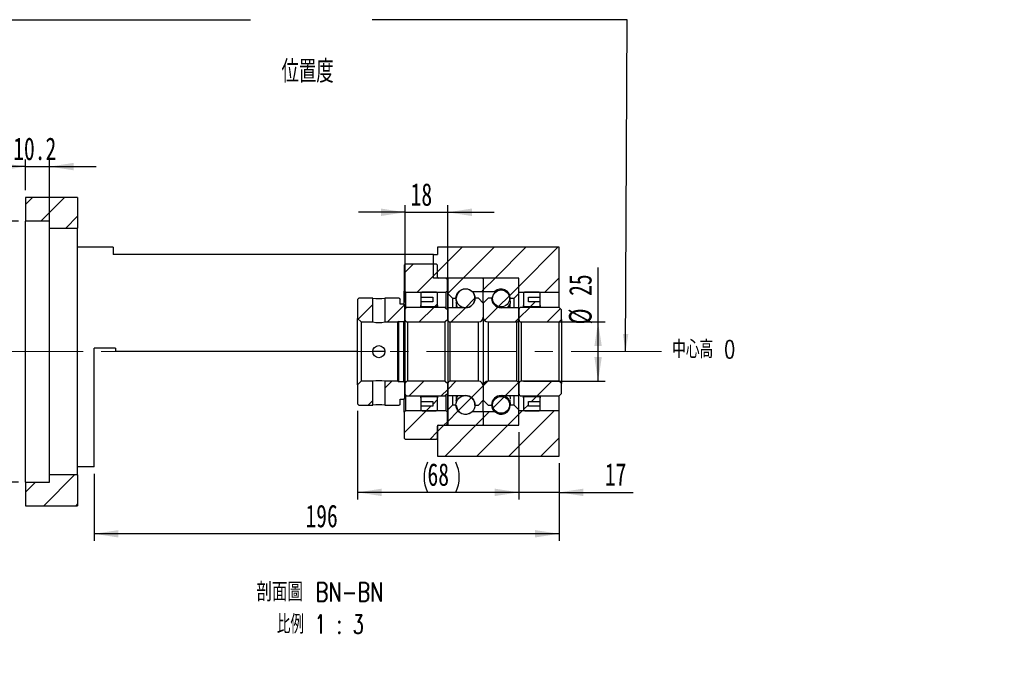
# Model space of a CAD drawing. Header units: millimetres. Extents: x 9 to 329, y 1 to 198.
# Tile 3 of 4: x 191 to 329, y 1 to 92. Entities that reach past the tile are written whole.
import ezdxf

# ---------------------------------------------------------------- set-up
doc = ezdxf.new("R2010")
doc.units = ezdxf.units.MM
doc.linetypes.add('CENTERX2', pattern=[20.32, 12.7, -2.54, 2.54, -2.54])
doc.layers.add('圖層0', color=7, linetype='Continuous')
doc.styles.add('SLDTEXTSTYLE0', font='TXT', dxfattribs={"width": 0.7})
doc.styles.add('SLDTEXTSTYLE1', font='TXT', dxfattribs={"width": 0.7, "bigfont": 'bigfont'})
doc.styles.add('SLDTEXTSTYLE4', font='TXT', dxfattribs={"width": 0.75, "bigfont": 'bigfont'})
doc.styles.add('SLDTEXTSTYLE5', font='TXT', dxfattribs={"width": 0.65625, "bigfont": 'bigfont'})
doc.dimstyles.new('SLDDIMSTYLE2', dxfattribs={"dimtxt": 3.389974, "dimasz": 2.5, "dimexe": 0, "dimexo": 0.0625, "dimgap": 0.847493, "dimtad": 1, "dimlfac": 3, "dimrnd": 1e-09, "dimzin": 12, "dimdsep": 46, "dimtxsty": 'SLDTEXTSTYLE0', "dimsah": 1, "dimcen": 0.09, "dimadec": 0, "dimazin": 3, "dimtfac": 1, "dimtofl": 0, "dimtmove": 0, "dimatfit": 3, "dimfxl": 0, "dimfrac": 2, "dimtolj": 1, "dimtzin": 12, "dimarcsym": 0})
doc.dimstyles.new('SLDDIMSTYLE4', dxfattribs={"dimtxt": 3.389974, "dimasz": 2.5, "dimexe": 0, "dimexo": 0.0625, "dimgap": 0.847493, "dimtad": 1, "dimdec": 1, "dimlfac": 3, "dimrnd": 1e-09, "dimzin": 12, "dimdsep": 46, "dimtxsty": 'SLDTEXTSTYLE0', "dimsah": 1, "dimcen": 0.09, "dimadec": 0, "dimazin": 3, "dimtfac": 1, "dimtdec": 1, "dimtofl": 0, "dimtmove": 0, "dimatfit": 3, "dimfxl": 0, "dimfrac": 2, "dimtolj": 1, "dimtzin": 12, "dimarcsym": 0})
doc.dimstyles.new('SLDDIMSTYLE5', dxfattribs={"dimtxt": 3.389974, "dimasz": 2.5, "dimexe": 0, "dimexo": 0.0625, "dimgap": 0.847493, "dimtad": 1, "dimdec": 1, "dimlfac": 3, "dimrnd": 1e-09, "dimzin": 12, "dimdsep": 46, "dimtxsty": 'SLDTEXTSTYLE0', "dimsah": 1, "dimcen": 0.09, "dimadec": 0, "dimazin": 3, "dimtfac": 1, "dimtdec": 1, "dimtmove": 0, "dimatfit": 0, "dimfxl": 0, "dimfrac": 2, "dimtolj": 1, "dimtzin": 12, "dimarcsym": 0})
doc.dimstyles.new('SLDDIMSTYLE6', dxfattribs={"dimtxt": 3.389974, "dimasz": 2.5, "dimexe": 0, "dimexo": 0.0625, "dimgap": 0.847493, "dimtad": 1, "dimlfac": 3, "dimrnd": 1e-09, "dimzin": 12, "dimdsep": 46, "dimtxsty": 'SLDTEXTSTYLE0', "dimsah": 1, "dimcen": 0.09, "dimadec": 0, "dimazin": 3, "dimtfac": 1, "dimtmove": 0, "dimatfit": 0, "dimfxl": 0, "dimfrac": 2, "dimtolj": 1, "dimtzin": 12, "dimarcsym": 0})

# ---------------------------------------------------------------- blocks, each defined once
blk = doc.blocks.new('_D_11')
at = {"layer": '圖層0', "color": 7}
for p, q in [((190.9, 63.85), (183, 63.85)), ((184, 63.85), (184, 27.18)), ((190.9, 27.18), (183, 27.18))]:
    blk.add_line(p, q, dxfattribs=at)
for points in [[(184, 63.85), (183.48, 60.46), (184.52, 60.46)], [(184, 27.18), (184.52, 30.57), (183.48, 30.57)]]:
    blk.add_solid(points, dxfattribs=at)
at = {"layer": '圖層0', "color": 7, "char_height": 3.175, "attachment_point": 1, "rotation": 90, "style": 'SLDTEXTSTYLE0'}
for s, insert in [('H7', (179.91, 48.43)), ('110', (179.91, 40.48)), ('%%c', (179.91, 36.46))]:
    blk.add_mtext(s, dxfattribs=dict(at, insert=insert))
blk = doc.blocks.new('_D_12')
at = {"layer": '圖層0', "color": 7}
for p, q in [((191.9, 68.18), (191.9, 72.51)), ((195.3, 63.85), (195.3, 72.51)), ((191.9, 71.51), (185.38, 71.51)), ((191.9, 71.51), (195.3, 71.51)), ((195.3, 71.51), (201.82, 71.51))]:
    blk.add_line(p, q, dxfattribs=at)
for points in [[(191.9, 71.51), (188.51, 72.04), (188.51, 70.99)], [(195.3, 71.51), (198.69, 70.99), (198.69, 72.04)]]:
    blk.add_solid(points, dxfattribs=at)
at = {"layer": '圖層0', "color": 7, "insert": (190.18, 75.61), "char_height": 3.175, "attachment_point": 1, "style": 'SLDTEXTSTYLE0'}
blk.add_mtext('10.2', dxfattribs=at)
blk = doc.blocks.new('_D_13')
at = {"layer": '圖層0', "color": 7}
for p, q in [((245.24, 65.09), (238.72, 65.09)), ((245.24, 52.4), (245.24, 66.09)), ((245.24, 65.09), (251.24, 65.09)), ((251.24, 52.4), (251.24, 66.09)), ((251.24, 65.09), (257.75, 65.09))]:
    blk.add_line(p, q, dxfattribs=at)
for points in [[(245.24, 65.09), (241.85, 65.62), (241.85, 64.57)], [(251.24, 65.09), (254.63, 64.57), (254.63, 65.62)]]:
    blk.add_solid(points, dxfattribs=at)
at = {"layer": '圖層0', "color": 7, "insert": (246.03, 69.19), "char_height": 3.175, "attachment_point": 1, "style": 'SLDTEXTSTYLE0'}
blk.add_mtext('18', dxfattribs=at)
blk = doc.blocks.new('_D_14')
at = {"layer": '圖層0', "color": 7}
for p, q in [((272.37, 49.68), (272.37, 57.33)), ((261.9, 49.68), (273.37, 49.68)), ((272.37, 41.35), (272.37, 49.68)), ((261.9, 41.35), (273.37, 41.35))]:
    blk.add_line(p, q, dxfattribs=at)
for points in [[(272.37, 49.68), (271.85, 46.29), (272.89, 46.29)], [(272.37, 41.35), (272.89, 44.74), (271.85, 44.74)]]:
    blk.add_solid(points, dxfattribs=at)
at = {"layer": '圖層0', "color": 7, "char_height": 3.175, "attachment_point": 1, "rotation": 90, "style": 'SLDTEXTSTYLE0'}
for s, insert in [('25', (268.28, 53.35)), ('%%c', (268.28, 49.33))]:
    blk.add_mtext(s, dxfattribs=dict(at, insert=insert))
blk = doc.blocks.new('_D_15')
at = {"layer": '圖層0', "color": 7}
for p, q in [((261.24, 34.18), (261.24, 24.74)), ((266.9, 29.85), (266.9, 24.74)), ((261.24, 25.74), (254.72, 25.74)), ((266.9, 25.74), (261.24, 25.74)), ((266.9, 25.74), (277.29, 25.74))]:
    blk.add_line(p, q, dxfattribs=at)
for points in [[(261.24, 25.74), (257.85, 26.26), (257.85, 25.22)], [(266.9, 25.74), (270.29, 25.22), (270.29, 26.26)]]:
    blk.add_solid(points, dxfattribs=at)
at = {"layer": '圖層0', "color": 7, "insert": (273.31, 29.84), "char_height": 3.175, "attachment_point": 1, "style": 'SLDTEXTSTYLE0'}
blk.add_mtext('17', dxfattribs=at)
blk = doc.blocks.new('_D_16')
at = {"layer": '圖層0', "color": 7}
for p, q in [((238.57, 37.18), (238.57, 24.74)), ((261.24, 34.18), (261.24, 24.74)), ((261.24, 25.74), (238.57, 25.74))]:
    blk.add_line(p, q, dxfattribs=at)
for centre, start, end in [((252.64, 27.86), 153.4349, 206.5651), ((248.14, 27.86), 333.4349, 26.5651)]:
    blk.add_arc(centre, 4.73, start, end, dxfattribs=at)
for points in [[(238.57, 25.74), (241.96, 25.22), (241.96, 26.26)], [(261.24, 25.74), (257.85, 26.26), (257.85, 25.22)]]:
    blk.add_solid(points, dxfattribs=at)
at = {"layer": '圖層0', "color": 7, "insert": (248.4, 29.84), "char_height": 3.175, "attachment_point": 1, "style": 'SLDTEXTSTYLE0'}
blk.add_mtext('68', dxfattribs=at)
blk = doc.blocks.new('_D_17')
at = {"layer": '圖層0', "color": 7}
for p, q in [((266.9, 29.85), (266.9, 18.92)), ((201.57, 28.35), (201.57, 18.92)), ((266.9, 19.92), (201.57, 19.92))]:
    blk.add_line(p, q, dxfattribs=at)
for points in [[(201.57, 19.92), (204.96, 19.4), (204.96, 20.44)], [(266.9, 19.92), (263.51, 20.44), (263.51, 19.4)]]:
    blk.add_solid(points, dxfattribs=at)
at = {"layer": '圖層0', "color": 7, "insert": (231.25, 24.01), "char_height": 3.175, "attachment_point": 1, "style": 'SLDTEXTSTYLE0'}
blk.add_mtext('196', dxfattribs=at)
blk = doc.blocks.new('SW_NOTE_4')
at = {"layer": '圖層0', "color": 0, "char_height": 2.6458, "attachment_point": 2}
for s, insert, style in [('\\M+19655\\M+196CA\\M+19AA4 BN-BN', (10.83, 3.41), 'SLDTEXTSTYLE4'), ('\\M+194E4\\M+197E1 1 : 3', (10.88, -1.12), 'SLDTEXTSTYLE5')]:
    blk.add_mtext(s, dxfattribs=dict(at, insert=insert, style=style))

msp = doc.modelspace()

# ---------------------------------------------------------------- hatches: boundary and pattern name
at = {"linetype": 'Continuous', "lineweight": 18}
h = msp.add_hatch(dxfattribs=at)
h.set_pattern_fill('ANSI31', style=0)
edge = h.paths.add_edge_path(flags=0)
edge.add_line((256.1355, 55.8476), (251.3355, 55.8476))
edge.add_arc((251.3355, 55.7476), 0.1, 90, 180)
edge.add_line((251.2355, 55.7476), (251.2355, 53.6809))
edge.add_line((251.2355, 53.6809), (251.9021, 53.0142))
edge.add_line((251.9021, 53.0142), (252.4438, 53.0142))
edge.add_arc((253.7355, 53.0142), 1.2917, 47.348118, 180, ccw=False)
edge.add_line((254.6106, 53.9642), (256.2355, 53.9642))
edge.add_line((256.2355, 53.9642), (256.2355, 55.7476))
edge.add_arc((256.1355, 55.7476), 0.1, 0, 90)
h = msp.add_hatch(dxfattribs=at)
h.set_pattern_fill('ANSI31', style=0)
edge = h.paths.add_edge_path(flags=0)
edge.add_line((261.2355, 53.6809), (261.2355, 55.7476))
edge.add_arc((261.1355, 55.7476), 0.1, 0, 90)
edge.add_line((261.1355, 55.8476), (256.3355, 55.8476))
edge.add_arc((256.3355, 55.7476), 0.1, 90, 180)
edge.add_line((256.2355, 55.7476), (256.2355, 53.9642))
edge.add_line((256.2355, 53.9642), (257.8603, 53.9642))
edge.add_arc((258.7355, 53.0142), 1.2917, 0, 132.651882, ccw=False)
edge.add_line((260.0271, 53.0142), (260.5688, 53.0142))
edge.add_line((260.5688, 53.0142), (261.2355, 53.6809))
h = msp.add_hatch(dxfattribs=at)
h.set_pattern_fill('ANSI31', style=0)
edge = h.paths.add_edge_path(flags=0)
edge.add_arc((253.7355, 53.0141), 1.3325, 0, 360)
h = msp.add_hatch(dxfattribs=at)
h.set_pattern_fill('ANSI31', style=0)
edge = h.paths.add_edge_path(flags=0)
edge.add_arc((258.7355, 52.9897), 1.1875, 0, 360)
h = msp.add_hatch(dxfattribs=at)
h.set_pattern_fill('ANSI31', style=0)
h.paths.add_polyline_path([(238.7355, 53.0142), (238.5688, 52.8476), (238.5688, 50.1809), (239.0688, 49.6809), (240.7188, 49.6809), (240.7188, 53.0142)], flags=0)
h = msp.add_hatch(dxfattribs=at)
h.set_pattern_fill('ANSI31', style=0)
h.paths.add_polyline_path([(245.2355, 52.0142), (245.0688, 52.1809), (244.5688, 52.1809), (244.5688, 52.8476), (244.4021, 53.0142), (242.4188, 53.0142), (242.4188, 49.6809), (244.2355, 49.6809), (244.3188, 49.7642), (245.0688, 49.7642), (245.2355, 49.9309)], flags=0)
h = msp.add_hatch(dxfattribs=at)
h.set_pattern_fill('ANSI31', style=0)
edge = h.paths.add_edge_path(flags=0)
edge.add_line((256.2355, 50.3476), (256.2355, 52.3476))
edge.add_line((256.2355, 52.3476), (255.5688, 53.0142))
edge.add_line((255.5688, 53.0142), (255.0688, 53.0142))
edge.add_arc((253.7355, 53.0142), 1.3333, 270, 360, ccw=False)
edge.add_line((253.7355, 51.6809), (251.2355, 51.6809))
edge.add_line((251.2355, 51.6809), (251.2355, 50.0142))
edge.add_arc((251.5688, 50.0142), 0.3333, 180, 270)
edge.add_line((251.5688, 49.6809), (255.5688, 49.6809))
edge.add_arc((255.5688, 50.3476), 0.6667, 270, 360)
h = msp.add_hatch(dxfattribs=at)
h.set_pattern_fill('ANSI31', style=0)
edge = h.paths.add_edge_path(flags=0)
edge.add_line((257.4021, 53.0142), (256.9021, 53.0142))
edge.add_line((256.9021, 53.0142), (256.2355, 52.3476))
edge.add_line((256.2355, 52.3476), (256.2355, 50.3476))
edge.add_arc((256.9021, 50.3476), 0.6667, 180, 270)
edge.add_line((256.9021, 49.6809), (260.9021, 49.6809))
edge.add_arc((260.9021, 50.0142), 0.3333, 270, 360)
edge.add_line((261.2355, 50.0142), (261.2355, 51.6809))
edge.add_line((261.2355, 51.6809), (258.7355, 51.6809))
edge.add_arc((258.7355, 53.0142), 1.3333, 180, 270, ccw=False)
h = msp.add_hatch(dxfattribs=at)
h.set_pattern_fill('ANSI31', style=0)
edge = h.paths.add_edge_path(flags=0)
edge.add_line((266.9021, 49.6809), (267.2355, 50.0142))
edge.add_line((267.2355, 50.0142), (267.2355, 51.3976))
edge.add_line((267.2355, 51.3976), (266.9021, 51.7309))
edge.add_line((266.9021, 51.7309), (261.5688, 51.7309))
edge.add_arc((261.5688, 51.3976), 0.3333, 90, 180)
edge.add_line((261.2355, 51.3976), (261.2355, 50.0142))
edge.add_arc((261.5688, 50.0142), 0.3333, 180, 270)
edge.add_line((261.5688, 49.6809), (266.9021, 49.6809))
h = msp.add_hatch(dxfattribs=at)
h.set_pattern_fill('ANSI31', style=0)
h.paths.add_polyline_path([(238.5688, 38.1809), (238.7355, 38.0142), (240.7188, 38.0142), (240.7188, 41.3476), (239.0688, 41.3476), (238.5688, 40.8476)], flags=0)
h = msp.add_hatch(dxfattribs=at)
h.set_pattern_fill('ANSI31', style=0)
h.paths.add_polyline_path([(244.5688, 38.1809), (244.5688, 38.8476), (245.0688, 38.8476), (245.2355, 39.0142), (245.2355, 41.0976), (245.0688, 41.2642), (244.3188, 41.2642), (244.2355, 41.3476), (242.4188, 41.3476), (242.4188, 38.0142), (244.4021, 38.0142)], flags=0)
h = msp.add_hatch(dxfattribs=at)
h.set_pattern_fill('ANSI31', style=0)
edge = h.paths.add_edge_path(flags=0)
edge.add_line((255.0688, 38.0142), (255.5688, 38.0142))
edge.add_line((255.5688, 38.0142), (256.2355, 38.6809))
edge.add_line((256.2355, 38.6809), (256.2355, 40.6809))
edge.add_arc((255.5688, 40.6809), 0.6667, 360, 450)
edge.add_line((255.5688, 41.3476), (251.5688, 41.3476))
edge.add_arc((251.5688, 41.0142), 0.3333, 90, 180)
edge.add_line((251.2355, 41.0142), (251.2355, 39.3476))
edge.add_line((251.2355, 39.3476), (253.7355, 39.3476))
edge.add_arc((253.7355, 38.0142), 1.3333, 0, 90, ccw=False)
h = msp.add_hatch(dxfattribs=at)
h.set_pattern_fill('ANSI31', style=0)
edge = h.paths.add_edge_path(flags=0)
edge.add_line((256.2355, 40.6809), (256.2355, 38.6809))
edge.add_line((256.2355, 38.6809), (256.9021, 38.0142))
edge.add_line((256.9021, 38.0142), (257.4021, 38.0142))
edge.add_arc((258.7355, 38.0142), 1.3333, 90, 180, ccw=False)
edge.add_line((258.7355, 39.3476), (261.2355, 39.3476))
edge.add_line((261.2355, 39.3476), (261.2355, 41.0142))
edge.add_arc((260.9021, 41.0142), 0.3333, 0, 90)
edge.add_line((260.9021, 41.3476), (256.9021, 41.3476))
edge.add_arc((256.9021, 40.6809), 0.6667, 90, 180)
h = msp.add_hatch(dxfattribs=at)
h.set_pattern_fill('ANSI31', style=0)
edge = h.paths.add_edge_path(flags=0)
edge.add_line((267.2355, 41.0142), (266.9021, 41.3476))
edge.add_line((266.9021, 41.3476), (261.5688, 41.3476))
edge.add_arc((261.5688, 41.0142), 0.3333, 90, 180)
edge.add_line((261.2355, 41.0142), (261.2355, 39.6309))
edge.add_arc((261.5688, 39.6309), 0.3333, 180, 270)
edge.add_line((261.5688, 39.2976), (266.9021, 39.2976))
edge.add_line((266.9021, 39.2976), (267.2355, 39.6309))
edge.add_line((267.2355, 39.6309), (267.2355, 41.0142))
h = msp.add_hatch(dxfattribs=at)
h.set_pattern_fill('ANSI31', style=0)
edge = h.paths.add_edge_path(flags=0)
edge.add_arc((253.7355, 38.0144), 1.3325, 0, 360)
h = msp.add_hatch(dxfattribs=at)
h.set_pattern_fill('ANSI31', style=0)
edge = h.paths.add_edge_path(flags=0)
edge.add_arc((258.7355, 38.0388), 1.1875, 0, 360)
h = msp.add_hatch(dxfattribs=at)
h.set_pattern_fill('ANSI31', style=0)
edge = h.paths.add_edge_path(flags=0)
edge.add_line((251.2355, 37.3476), (251.2355, 35.2809))
edge.add_arc((251.3355, 35.2809), 0.1, 180, 270)
edge.add_line((251.3355, 35.1809), (256.1355, 35.1809))
edge.add_arc((256.1355, 35.2809), 0.1, 270, 360)
edge.add_line((256.2355, 35.2809), (256.2355, 37.0642))
edge.add_line((256.2355, 37.0642), (254.6106, 37.0642))
edge.add_arc((253.7355, 38.0142), 1.2917, 180, 312.651882, ccw=False)
edge.add_line((252.4438, 38.0142), (251.9021, 38.0142))
edge.add_line((251.9021, 38.0142), (251.2355, 37.3476))
h = msp.add_hatch(dxfattribs=at)
h.set_pattern_fill('ANSI31', style=0)
edge = h.paths.add_edge_path(flags=0)
edge.add_line((256.3355, 35.1809), (261.1355, 35.1809))
edge.add_arc((261.1355, 35.2809), 0.1, 270, 360)
edge.add_line((261.2355, 35.2809), (261.2355, 37.3476))
edge.add_line((261.2355, 37.3476), (260.5688, 38.0142))
edge.add_line((260.5688, 38.0142), (260.0271, 38.0142))
edge.add_arc((258.7355, 38.0142), 1.2917, 227.348118, 360, ccw=False)
edge.add_line((257.8603, 37.0642), (256.2355, 37.0642))
edge.add_line((256.2355, 37.0642), (256.2355, 35.2809))
edge.add_arc((256.3355, 35.2809), 0.1, 180, 270)
at = {"layer": '圖層0', "linetype": 'Continuous', "lineweight": 18}
h = msp.add_hatch(dxfattribs=at)
h.set_pattern_fill('ANSI31', color=256, style=0)
h.paths.add_polyline_path([(199.2355, 62.8476), (199.2355, 67.1809), (191.9021, 67.1809), (191.9021, 63.8476), (195.3021, 63.8476), (195.3021, 62.8476)], flags=0)
h = msp.add_hatch(dxfattribs=at)
h.set_pattern_fill('ANSI31', color=256, style=0)
h.paths.add_polyline_path([(249.2355, 55.8476), (261.2355, 55.8476), (261.2355, 53.8476), (266.9021, 53.8476), (266.9021, 60.1809), (249.8021, 60.1809), (249.8021, 59.1809), (249.2355, 59.1809)], flags=0)
h = msp.add_hatch(dxfattribs=at)
h.set_pattern_fill('ANSI31', color=256, style=0)
edge = h.paths.add_edge_path(flags=0)
edge.add_line((245.1355, 54.0142), (245.3021, 53.8476))
edge.add_line((245.3021, 53.8476), (251.0188, 53.8476))
edge.add_line((251.0188, 53.8476), (251.1855, 54.0142))
edge.add_line((251.1855, 54.0142), (251.1855, 55.6809))
edge.add_line((251.1855, 55.6809), (251.0188, 55.8476))
edge.add_line((251.0188, 55.8476), (249.9355, 55.8476))
edge.add_arc((249.9355, 55.9809), 0.1333, 180, 270, ccw=False)
edge.add_line((249.8021, 55.9809), (249.8021, 57.6809))
edge.add_line((249.8021, 57.6809), (249.6355, 57.8476))
edge.add_line((249.6355, 57.8476), (245.3021, 57.8476))
edge.add_line((245.3021, 57.8476), (245.1355, 57.6809))
edge.add_line((245.1355, 57.6809), (245.1355, 54.0142))
h = msp.add_hatch(dxfattribs=at)
h.set_pattern_fill('ANSI31', color=256, style=0)
edge = h.paths.add_edge_path(flags=0)
edge.add_line((249.1355, 53.1809), (249.1355, 52.5142))
edge.add_line((249.1355, 52.5142), (247.4688, 52.5142))
edge.add_line((247.4688, 52.5142), (247.4688, 52.0142))
edge.add_arc((247.6355, 52.0142), 0.1667, 180, 270)
edge.add_line((247.6355, 51.8476), (249.6355, 51.8476))
edge.add_arc((249.6355, 52.0142), 0.1667, 270, 360)
edge.add_line((249.8021, 52.0142), (249.8021, 53.6809))
edge.add_arc((249.6355, 53.6809), 0.1667, 0, 90)
edge.add_line((249.6355, 53.8476), (247.6355, 53.8476))
edge.add_arc((247.6355, 53.6809), 0.1667, 90, 180)
edge.add_line((247.4688, 53.6809), (247.4688, 53.1809))
edge.add_line((247.4688, 53.1809), (249.1355, 53.1809))
h = msp.add_hatch(dxfattribs=at)
h.set_pattern_fill('ANSI31', color=256, style=0)
edge = h.paths.add_edge_path(flags=0)
edge.add_line((264.2355, 52.0142), (264.2355, 52.5142))
edge.add_line((264.2355, 52.5142), (262.5688, 52.5142))
edge.add_line((262.5688, 52.5142), (262.5688, 53.1809))
edge.add_line((262.5688, 53.1809), (264.2355, 53.1809))
edge.add_line((264.2355, 53.1809), (264.2355, 53.6809))
edge.add_arc((264.0688, 53.6809), 0.1667, 0, 90)
edge.add_line((264.0688, 53.8476), (262.0688, 53.8476))
edge.add_arc((262.0688, 53.6809), 0.1667, 90, 180)
edge.add_line((261.9021, 53.6809), (261.9021, 52.0142))
edge.add_arc((262.0688, 52.0142), 0.1667, 180, 270)
edge.add_line((262.0688, 51.8476), (264.0688, 51.8476))
edge.add_arc((264.0688, 52.0142), 0.1667, 270, 360)
h = msp.add_hatch(dxfattribs=at)
h.set_pattern_fill('ANSI31', color=256, style=0)
edge = h.paths.add_edge_path(flags=0)
edge.add_line((250.9021, 49.6809), (251.2355, 50.0142))
edge.add_line((251.2355, 50.0142), (251.2355, 51.3976))
edge.add_line((251.2355, 51.3976), (250.9021, 51.7309))
edge.add_line((250.9021, 51.7309), (245.5688, 51.7309))
edge.add_arc((245.5688, 51.3976), 0.3333, 90, 180)
edge.add_line((245.2355, 51.3976), (245.2355, 50.0142))
edge.add_arc((245.5688, 50.0142), 0.3333, 180, 270)
edge.add_line((245.5688, 49.6809), (250.9021, 49.6809))
h = msp.add_hatch(dxfattribs=at)
h.set_pattern_fill('ANSI31', color=256, style=0)
edge = h.paths.add_edge_path(flags=0)
edge.add_line((251.2355, 41.0142), (250.9021, 41.3476))
edge.add_line((250.9021, 41.3476), (245.5688, 41.3476))
edge.add_arc((245.5688, 41.0142), 0.3333, 90, 180)
edge.add_line((245.2355, 41.0142), (245.2355, 39.6309))
edge.add_arc((245.5688, 39.6309), 0.3333, 180, 270)
edge.add_line((245.5688, 39.2976), (250.9021, 39.2976))
edge.add_line((250.9021, 39.2976), (251.2355, 39.6309))
edge.add_line((251.2355, 39.6309), (251.2355, 41.0142))
h = msp.add_hatch(dxfattribs=at)
h.set_pattern_fill('ANSI31', color=256, style=0)
edge = h.paths.add_edge_path(flags=0)
edge.add_line((247.4688, 39.0142), (247.4688, 38.5142))
edge.add_line((247.4688, 38.5142), (249.1355, 38.5142))
edge.add_line((249.1355, 38.5142), (249.1355, 37.8476))
edge.add_line((249.1355, 37.8476), (247.4688, 37.8476))
edge.add_line((247.4688, 37.8476), (247.4688, 37.3476))
edge.add_arc((247.6355, 37.3476), 0.1667, 180, 270)
edge.add_line((247.6355, 37.1809), (249.6355, 37.1809))
edge.add_arc((249.6355, 37.3476), 0.1667, 270, 360)
edge.add_line((249.8021, 37.3476), (249.8021, 39.0142))
edge.add_arc((249.6355, 39.0142), 0.1667, 0, 90)
edge.add_line((249.6355, 39.1809), (247.6355, 39.1809))
edge.add_arc((247.6355, 39.0142), 0.1667, 90, 180)
h = msp.add_hatch(dxfattribs=at)
h.set_pattern_fill('ANSI31', color=256, style=0)
edge = h.paths.add_edge_path(flags=0)
edge.add_line((262.5688, 37.8476), (262.5688, 38.5142))
edge.add_line((262.5688, 38.5142), (264.2355, 38.5142))
edge.add_line((264.2355, 38.5142), (264.2355, 39.0142))
edge.add_arc((264.0688, 39.0142), 0.1667, 0, 90)
edge.add_line((264.0688, 39.1809), (262.0688, 39.1809))
edge.add_arc((262.0688, 39.0142), 0.1667, 90, 180)
edge.add_line((261.9021, 39.0142), (261.9021, 37.3476))
edge.add_arc((262.0688, 37.3476), 0.1667, 180, 270)
edge.add_line((262.0688, 37.1809), (264.0688, 37.1809))
edge.add_arc((264.0688, 37.3476), 0.1667, 270, 360)
edge.add_line((264.2355, 37.3476), (264.2355, 37.8476))
edge.add_line((264.2355, 37.8476), (262.5688, 37.8476))
h = msp.add_hatch(dxfattribs=at)
h.set_pattern_fill('ANSI31', color=256, style=0)
edge = h.paths.add_edge_path(flags=0)
edge.add_line((245.3021, 37.1809), (245.1355, 37.0142))
edge.add_line((245.1355, 37.0142), (245.1355, 33.3476))
edge.add_line((245.1355, 33.3476), (245.3021, 33.1809))
edge.add_line((245.3021, 33.1809), (249.6355, 33.1809))
edge.add_line((249.6355, 33.1809), (249.8021, 33.3476))
edge.add_line((249.8021, 33.3476), (249.8021, 35.0476))
edge.add_arc((249.9355, 35.0476), 0.1333, 90, 180, ccw=False)
edge.add_line((249.9355, 35.1809), (251.0188, 35.1809))
edge.add_line((251.0188, 35.1809), (251.1855, 35.3476))
edge.add_line((251.1855, 35.3476), (251.1855, 37.0142))
edge.add_line((251.1855, 37.0142), (251.0188, 37.1809))
edge.add_line((251.0188, 37.1809), (245.3021, 37.1809))
h = msp.add_hatch(dxfattribs=at)
h.set_pattern_fill('ANSI31', color=256, style=0)
h.paths.add_polyline_path([(261.2355, 37.1809), (261.2355, 35.1809), (249.8021, 35.1809), (249.8021, 30.8476), (266.9021, 30.8476), (266.9021, 37.1809)], flags=0)
h = msp.add_hatch(dxfattribs=at)
h.set_pattern_fill('ANSI31', color=256, style=0)
h.paths.add_polyline_path([(191.9021, 27.1809), (191.9021, 23.8476), (199.2355, 23.8476), (199.2355, 28.1809), (195.3021, 28.1809), (195.3021, 27.1809)], flags=0)

# ---------------------------------------------------------------- linework, layer by layer
at = {"color": 7, "linetype": 'Continuous', "lineweight": 25}
for p, q in [((191.9021, 67.1809), (191.9021, 63.8476)), ((199.2355, 67.1809), (191.9021, 67.1809)), ((199.2355, 67.1809), (199.2355, 62.8476)), ((195.3021, 63.8476), (191.9021, 63.8476)), ((191.9021, 27.1809), (191.9021, 63.8476)), ((195.3021, 62.8476), (195.3021, 63.8476)), ((195.3021, 62.8476), (199.2355, 62.8476)), ((195.3021, 28.1809), (195.3021, 62.8476)), ((199.2355, 28.1809), (199.2355, 62.8476)), ((204.2355, 60.1809), (199.2355, 60.1809)), ((204.2355, 60.1809), (204.2355, 59.1809)), ((249.8021, 60.1809), (249.8021, 59.1809)), ((266.9021, 60.1809), (249.8021, 60.1809)), ((266.9021, 53.8476), (266.9021, 60.1809)), ((249.2355, 59.1809), (204.2355, 59.1809)), ((249.2355, 55.8476), (249.2355, 59.1809)), ((249.2355, 59.1809), (249.8021, 59.1809)), ((245.1355, 57.6809), (245.3021, 57.8476)), ((245.1355, 57.6809), (245.1355, 54.0142)), ((245.3021, 57.8476), (249.6355, 57.8476)), ((249.6355, 57.8476), (249.8021, 57.6809)), ((249.8021, 55.9809), (249.8021, 57.6809)), ((261.2355, 55.8476), (249.2355, 55.8476)), ((251.0188, 55.8476), (249.9355, 55.8476)), ((251.0188, 55.8476), (251.1855, 55.6809)), ((251.1855, 54.0142), (251.1855, 55.6809)), ((251.2355, 55.7476), (251.2355, 53.6809)), ((256.1355, 55.8476), (251.3355, 55.8476)), ((256.2355, 55.7476), (256.2355, 53.9642)), ((261.1355, 55.8476), (256.3355, 55.8476)), ((261.2355, 53.8476), (261.2355, 55.8476)), ((261.2355, 53.6809), (261.2355, 55.7476)), ((245.3021, 53.8476), (245.1355, 54.0142)), ((245.1355, 52.1142), (245.1355, 54.0142)), ((251.1855, 54.0142), (251.0188, 53.8476)), ((251.1855, 54.0142), (251.1855, 51.4476)), ((254.6106, 53.9642), (256.2355, 53.9642)), ((256.2355, 53.9642), (257.8603, 53.9642)), ((256.2355, 52.3476), (256.2355, 53.9642)), ((257.8603, 53.7924), (257.8603, 53.9642)), ((238.5688, 52.8476), (238.7355, 53.0142)), ((238.5688, 52.8476), (238.5688, 50.1809)), ((240.7188, 53.0142), (238.7355, 53.0142)), ((240.7188, 49.6809), (240.7188, 53.0142)), ((242.4188, 53.0142), (242.4188, 49.6809)), ((244.4021, 53.0142), (242.4188, 53.0142)), ((244.4021, 53.0142), (244.5688, 52.8476)), ((244.5688, 52.1809), (244.5688, 52.8476)), ((245.3021, 53.8476), (251.0188, 53.8476)), ((245.3021, 53.8476), (245.3021, 51.5976)), ((247.4688, 53.6809), (247.4688, 53.1809)), ((247.4688, 53.1809), (249.1355, 53.1809)), ((247.4688, 53.1809), (247.4688, 52.5142)), ((249.6355, 53.8476), (247.6355, 53.8476)), ((249.1355, 53.1809), (249.1355, 52.5142)), ((249.8021, 52.0142), (249.8021, 53.6809)), ((251.0188, 51.6142), (251.0188, 53.8476)), ((251.2355, 53.6809), (251.9021, 53.0142)), ((251.2355, 53.6809), (251.2355, 51.6809)), ((251.9021, 53.0142), (251.9021, 51.6809)), ((251.9021, 53.0142), (252.4438, 53.0142)), ((252.4438, 52.6834), (252.4438, 52.5468)), ((255.5688, 53.0142), (255.0688, 53.0142)), ((256.2355, 52.3476), (255.5688, 53.0142)), ((256.9021, 53.0142), (256.2355, 52.3476)), ((257.4021, 53.0142), (256.9021, 53.0142)), ((260.0271, 52.7471), (260.0271, 53.0142)), ((260.0271, 53.0142), (260.5688, 53.0142)), ((260.5688, 53.0142), (261.2355, 53.6809)), ((260.5688, 51.6809), (260.5688, 53.0142)), ((261.2355, 53.8476), (266.9021, 53.8476)), ((261.2355, 51.6809), (261.2355, 53.6809)), ((261.9021, 53.6809), (261.9021, 52.0142)), ((264.0688, 53.8476), (262.0688, 53.8476)), ((262.5688, 53.1809), (264.2355, 53.1809)), ((262.5688, 52.5142), (262.5688, 53.1809)), ((264.2355, 53.1809), (264.2355, 53.6809)), ((264.2355, 52.5142), (264.2355, 53.1809)), ((266.9021, 51.7309), (266.9021, 53.8476)), ((245.0688, 52.1809), (244.5688, 52.1809)), ((245.0688, 52.1809), (245.2355, 52.0142)), ((245.2355, 49.9309), (245.2355, 52.0142)), ((245.2355, 51.3976), (245.2355, 50.0142)), ((250.9021, 51.7309), (245.5688, 51.7309)), ((249.1355, 52.5142), (247.4688, 52.5142)), ((247.4688, 52.5142), (247.4688, 52.0142)), ((247.4688, 51.7309), (247.4688, 52.0142)), ((247.6355, 51.8476), (249.6355, 51.8476)), ((249.8021, 52.0142), (249.8021, 51.7309)), ((250.9021, 51.7309), (251.2355, 51.3976)), ((253.7355, 51.6809), (251.2355, 51.6809)), ((251.2355, 51.6809), (251.2355, 50.0142)), ((251.2355, 50.0142), (251.2355, 51.3976)), ((252.4438, 52.0943), (252.4438, 51.6809)), ((256.2355, 52.3476), (256.2355, 50.3476)), ((261.2355, 51.6809), (258.7355, 51.6809)), ((260.0271, 51.6809), (260.0271, 52.3219)), ((261.2355, 50.0142), (261.2355, 51.6809)), ((261.2355, 51.3976), (261.2355, 50.0142)), ((266.9021, 51.7309), (261.5688, 51.7309)), ((261.9021, 51.7309), (261.9021, 52.0142)), ((262.0688, 51.8476), (264.0688, 51.8476)), ((264.2355, 52.5142), (262.5688, 52.5142)), ((264.2355, 52.0142), (264.2355, 52.5142)), ((264.2355, 52.0142), (264.2355, 51.7309)), ((266.9021, 51.7309), (267.2355, 51.3976)), ((267.2355, 50.0142), (267.2355, 51.3976)), ((238.5688, 40.8476), (238.5688, 50.1809)), ((239.0688, 49.6809), (238.5688, 50.1809)), ((245.2355, 49.9309), (245.0688, 49.7642)), ((245.2355, 49.9309), (245.2355, 41.0976)), ((251.2355, 50.0142), (250.9021, 49.6809)), ((251.2355, 50.0142), (251.2355, 41.0142)), ((256.2355, 50.3476), (256.2355, 40.6809)), ((261.2355, 41.0142), (261.2355, 50.0142)), ((267.2355, 50.0142), (266.9021, 49.6809)), ((267.2355, 50.0142), (267.2355, 41.0142)), ((239.0688, 49.6809), (239.0688, 41.3476)), ((239.0688, 49.6809), (240.7188, 49.6809)), ((242.4188, 49.6809), (244.2355, 49.6809)), ((244.3188, 49.7642), (244.2355, 49.6809)), ((244.2355, 41.3476), (244.2355, 49.6809)), ((244.3188, 49.7642), (245.0688, 49.7642)), ((244.3188, 49.7642), (244.3188, 41.2642)), ((245.0688, 41.2642), (245.0688, 49.7642)), ((245.5688, 49.6809), (245.5688, 41.3476)), ((245.5688, 49.6809), (250.9021, 49.6809)), ((250.9021, 41.3476), (250.9021, 49.6809)), ((251.5688, 41.3476), (251.5688, 49.6809)), ((251.5688, 49.6809), (255.5688, 49.6809)), ((255.5688, 41.3476), (255.5688, 49.6809)), ((256.9021, 49.6809), (256.9021, 41.3476)), ((256.9021, 49.6809), (260.9021, 49.6809)), ((260.9021, 49.6809), (260.9021, 41.3476)), ((261.5688, 49.6809), (261.5688, 41.3476)), ((261.5688, 49.6809), (266.9021, 49.6809)), ((266.9021, 41.3476), (266.9021, 49.6809)), ((204.5688, 46.0142), (201.5688, 46.0142)), ((201.5688, 29.3476), (201.5688, 46.0142)), ((204.5688, 46.0142), (204.5688, 45.5142)), ((238.5688, 45.5142), (204.5688, 45.5142)), ((242.4077, 45.5142), (240.7188, 45.5142)), ((238.5688, 40.8476), (239.0688, 41.3476)), ((238.5688, 40.8476), (238.5688, 38.1809)), ((240.7188, 41.3476), (239.0688, 41.3476)), ((240.7188, 38.0142), (240.7188, 41.3476)), ((244.2355, 41.3476), (242.4188, 41.3476)), ((242.4188, 41.3476), (242.4188, 38.0142)), ((244.2355, 41.3476), (244.3188, 41.2642)), ((245.0688, 41.2642), (244.3188, 41.2642)), ((245.0688, 41.2642), (245.2355, 41.0976)), ((245.2355, 39.0142), (245.2355, 41.0976)), ((245.2355, 41.0142), (245.2355, 39.6309)), ((250.9021, 41.3476), (245.5688, 41.3476)), ((250.9021, 41.3476), (251.2355, 41.0142)), ((251.2355, 39.6309), (251.2355, 41.0142)), ((251.2355, 41.0142), (251.2355, 39.3476)), ((255.5688, 41.3476), (251.5688, 41.3476)), ((256.2355, 40.6809), (256.2355, 38.6809)), ((260.9021, 41.3476), (256.9021, 41.3476)), ((261.2355, 41.0142), (261.2355, 39.6309)), ((261.2355, 39.3476), (261.2355, 41.0142)), ((266.9021, 41.3476), (261.5688, 41.3476)), ((266.9021, 41.3476), (267.2355, 41.0142)), ((267.2355, 39.6309), (267.2355, 41.0142)), ((244.5688, 38.8476), (245.0688, 38.8476)), ((244.5688, 38.1809), (244.5688, 38.8476)), ((245.2355, 39.0142), (245.0688, 38.8476)), ((245.1355, 37.0142), (245.1355, 38.9142)), ((245.3021, 39.4309), (245.3021, 37.1809)), ((245.5688, 39.2976), (250.9021, 39.2976)), ((247.4688, 39.0142), (247.4688, 39.2976)), ((247.4688, 39.0142), (247.4688, 38.5142)), ((249.6355, 39.1809), (247.6355, 39.1809)), ((249.8021, 39.2976), (249.8021, 39.0142)), ((249.8021, 37.3476), (249.8021, 39.0142)), ((251.2355, 39.6309), (250.9021, 39.2976)), ((251.0188, 37.1809), (251.0188, 39.4142)), ((251.1855, 39.5809), (251.1855, 37.0142)), ((251.2355, 39.3476), (253.7355, 39.3476)), ((251.2355, 39.3476), (251.2355, 37.3476)), ((251.9021, 39.3476), (251.9021, 38.0142)), ((252.4438, 39.3476), (252.4438, 38.8979)), ((258.7355, 39.3476), (261.2355, 39.3476)), ((260.0271, 39.1705), (260.0271, 39.3476)), ((260.5688, 38.0142), (260.5688, 39.3476)), ((261.2355, 37.3476), (261.2355, 39.3476)), ((261.5688, 39.2976), (266.9021, 39.2976)), ((261.9021, 39.0142), (261.9021, 39.2976)), ((261.9021, 39.0142), (261.9021, 37.3476)), ((264.0688, 39.1809), (262.0688, 39.1809)), ((264.2355, 39.2976), (264.2355, 39.0142)), ((264.2355, 38.5142), (264.2355, 39.0142)), ((267.2355, 39.6309), (266.9021, 39.2976)), ((266.9021, 37.1809), (266.9021, 39.2976)), ((238.7355, 38.0142), (238.5688, 38.1809)), ((238.7355, 38.0142), (240.7188, 38.0142)), ((242.4188, 38.0142), (244.4021, 38.0142)), ((244.5688, 38.1809), (244.4021, 38.0142)), ((247.4688, 38.5142), (247.4688, 37.8476)), ((247.4688, 38.5142), (249.1355, 38.5142)), ((249.1355, 37.8476), (247.4688, 37.8476)), ((247.4688, 37.8476), (247.4688, 37.3476)), ((249.1355, 38.5142), (249.1355, 37.8476)), ((251.9021, 38.0142), (251.2355, 37.3476)), ((252.4438, 38.0142), (251.9021, 38.0142)), ((252.4438, 38.4493), (252.4438, 38.3417)), ((255.0688, 38.0142), (255.5688, 38.0142)), ((255.5688, 38.0142), (256.2355, 38.6809)), ((256.2355, 38.6809), (256.9021, 38.0142)), ((256.2355, 37.0642), (256.2355, 38.6809)), ((256.9021, 38.0142), (257.4021, 38.0142)), ((260.0271, 38.3695), (260.0271, 38.6955)), ((260.0271, 38.0142), (260.0271, 38.0193)), ((260.5688, 38.0142), (260.0271, 38.0142)), ((261.2355, 37.3476), (260.5688, 38.0142)), ((262.5688, 38.5142), (264.2355, 38.5142)), ((262.5688, 37.8476), (262.5688, 38.5142)), ((264.2355, 37.8476), (262.5688, 37.8476)), ((264.2355, 37.8476), (264.2355, 38.5142)), ((264.2355, 37.3476), (264.2355, 37.8476)), ((245.1355, 37.0142), (245.3021, 37.1809)), ((245.1355, 37.0142), (245.1355, 33.3476)), ((251.0188, 37.1809), (245.3021, 37.1809)), ((247.6355, 37.1809), (249.6355, 37.1809)), ((251.0188, 37.1809), (251.1855, 37.0142)), ((251.1855, 35.3476), (251.1855, 37.0142)), ((251.2355, 37.3476), (251.2355, 35.2809)), ((256.2355, 37.0642), (254.6106, 37.0642)), ((257.8603, 37.0642), (256.2355, 37.0642)), ((256.2355, 37.0642), (256.2355, 35.2809)), ((257.8603, 37.0642), (257.8603, 37.0708)), ((261.2355, 35.2809), (261.2355, 37.3476)), ((266.9021, 37.1809), (261.2355, 37.1809)), ((261.2355, 35.1809), (261.2355, 37.1809)), ((262.0688, 37.1809), (264.0688, 37.1809)), ((266.9021, 30.8476), (266.9021, 37.1809)), ((249.8021, 35.1809), (249.8021, 30.8476)), ((249.8021, 35.1809), (261.2355, 35.1809)), ((249.8021, 33.3476), (249.8021, 35.0476)), ((249.9355, 35.1809), (251.0188, 35.1809)), ((251.1855, 35.3476), (251.0188, 35.1809)), ((251.3355, 35.1809), (256.1355, 35.1809)), ((256.3355, 35.1809), (261.1355, 35.1809)), ((245.3021, 33.1809), (245.1355, 33.3476)), ((249.8021, 33.3476), (249.6355, 33.1809)), ((249.6355, 33.1809), (245.3021, 33.1809)), ((249.8021, 30.8476), (266.9021, 30.8476)), ((201.5688, 29.3476), (199.2355, 29.3476)), ((195.3021, 27.1809), (195.3021, 28.1809)), ((199.2355, 28.1809), (195.3021, 28.1809)), ((199.2355, 28.1809), (199.2355, 23.8476)), ((191.9021, 27.1809), (195.3021, 27.1809)), ((191.9021, 27.1809), (191.9021, 23.8476)), ((191.9021, 23.8476), (199.2355, 23.8476))]:
    msp.add_line(p, q, dxfattribs=at)
at = {"color": 8, "linetype": 'Continuous', "lineweight": 25}
for p, q in [((247.6355, 51.8476), (247.6355, 51.7309)), ((249.6355, 51.7309), (249.6355, 51.8476)), ((262.0688, 51.8476), (262.0688, 51.7309)), ((264.0688, 51.7309), (264.0688, 51.8476)), ((247.6355, 39.2976), (247.6355, 39.1809)), ((249.6355, 39.1809), (249.6355, 39.2976)), ((262.0688, 39.2976), (262.0688, 39.1809)), ((264.0688, 39.1809), (264.0688, 39.2976))]:
    msp.add_line(p, q, dxfattribs=at)
at = {"color": 7, "linetype": 'Continuous', "lineweight": 25, "flags": 128}
for points in [[(259.9898, 51.6809), (259.9597, 51.757), (259.8628, 51.9408)], [(260.0688, 38.8398), (260.0485, 39.0713), (259.9683, 39.3476)]]:
    msp.add_lwpolyline(points, dxfattribs=at)
at = {"color": 7, "linetype": 'Continuous', "lineweight": 25}
for centre, radius in [((253.7355, 53.0141), 1.3325), ((258.7355, 52.9897), 1.1875), ((241.5688, 45.5142), 0.85), ((253.7355, 38.0144), 1.3325), ((258.7355, 38.0388), 1.1875)]:
    msp.add_circle(centre, radius, dxfattribs=at)
for centre, radius, start, end in [((249.9355, 55.9809), 0.1333, 180, 270), ((251.3355, 55.7476), 0.1, 90, 180), ((256.1355, 55.7476), 0.1, 0, 90), ((256.3355, 55.7476), 0.1, 90, 180), ((261.1355, 55.7476), 0.1, 0, 90), ((253.7355, 53.0142), 1.2917, 47.348118, 180), ((253.7355, 53.0141), 1.3333, 0.006429, 45.439718), ((258.7355, 53.0142), 1.2917, 0, 132.651882), ((241.5688, 60.4888), 7.5228, 263.512284, 276.487716), ((247.6355, 53.6809), 0.1667, 90, 180), ((249.6355, 53.6809), 0.1667, 0, 90), ((253.7355, 53.0141), 1.3333, 180, 270), ((253.7355, 53.0142), 1.3333, 270, 0), ((258.7355, 53.0142), 1.3333, 180, 270), ((258.7355, 52.6527), 1.3333, 147.631723, 172.207322), ((258.7355, 52.6527), 1.3333, 313.212278, 360), ((262.0688, 53.6809), 0.1667, 90, 180), ((264.0688, 53.6809), 0.1667, 0, 90), ((245.5688, 51.3976), 0.3333, 90, 180), ((247.6355, 52.0142), 0.1667, 180, 270), ((249.6355, 52.0142), 0.1667, 270, 0), ((253.7355, 52.4251), 1.3333, 180, 213.926024), ((261.5688, 51.3976), 0.3333, 90, 180), ((262.0688, 52.0142), 0.1667, 180, 270), ((264.0688, 52.0142), 0.1667, 270, 0), ((245.5688, 50.0142), 0.3333, 180, 270), ((251.5688, 50.0142), 0.3333, 180, 270), ((255.5688, 50.3476), 0.6667, 270, 0), ((256.9021, 50.3476), 0.6667, 180, 270), ((260.9021, 50.0142), 0.3333, 270, 0), ((261.5688, 50.0142), 0.3333, 180, 270), ((241.5688, 53.8017), 4.2076, 258.345142, 281.654858), ((241.5688, 37.2267), 4.2077, 78.34534, 101.65466), ((245.5688, 41.0142), 0.3333, 90, 180), ((251.5688, 41.0142), 0.3333, 90, 180), ((255.5688, 40.6809), 0.6667, 360, 90), ((256.9021, 40.6809), 0.6667, 90, 180), ((260.9021, 41.0142), 0.3333, 0, 90), ((261.5688, 41.0142), 0.3333, 90, 180), ((245.5688, 39.6309), 0.3333, 180, 270), ((247.6355, 39.0142), 0.1667, 90, 180), ((249.6355, 39.0142), 0.1667, 0, 90), ((253.7355, 38.5671), 1.3333, 144.174728, 180), ((253.7355, 38.0142), 1.3333, 0, 90), ((258.7355, 38.0142), 1.3333, 90, 180), ((258.7355, 38.0388), 1.3333, 0, 79.060274), ((261.5688, 39.6309), 0.3333, 180, 270), ((262.0688, 39.0142), 0.1667, 90, 180), ((264.0688, 39.0142), 0.1667, 0, 90), ((241.5688, 30.5396), 7.5228, 83.512284, 96.487716), ((253.7355, 38.0142), 1.2917, 180, 312.651882), ((258.7355, 38.0388), 1.3333, 180.527361, 225.6084), ((258.7355, 38.0142), 1.2917, 227.348118, 0), ((247.6355, 37.3476), 0.1667, 180, 270), ((249.6355, 37.3476), 0.1667, 270, 0), ((262.0688, 37.3476), 0.1667, 180, 270), ((264.0688, 37.3476), 0.1667, 270, 0), ((249.9355, 35.0476), 0.1333, 90, 180), ((251.3355, 35.2809), 0.1, 180, 270), ((256.1355, 35.2809), 0.1, 270, 360), ((256.3355, 35.2809), 0.1, 180, 270), ((261.1355, 35.2809), 0.1, 270, 0)]:
    msp.add_arc(centre, radius, start, end, dxfattribs=at)
at = {"layer": '圖層0', "color": 7}
for p, q in [((183.6968, 92.1568), (223.5205, 92.1568)), ((276.45, 92.1568), (240.6441, 92.1568)), ((276.2277, 45.5142), (276.45, 92.1568))]:
    msp.add_line(p, q, dxfattribs=at)
at = {"layer": '圖層0', "color": 7, "linetype": 'CENTERX2', "lineweight": 18}
msp.add_line((281.2684, 45.5142), (189.3881, 45.5142), dxfattribs=at)
at = {"layer": '圖層0', "color": 7}
msp.add_solid([(276.2277, 45.5142), (276.6242, 48.0124), (275.855, 48.016)], dxfattribs=at)

# ---------------------------------------------------------------- block references
at = {"layer": '圖層0'}
msp.add_blockref('SW_NOTE_4', (222.4414, 9.6601), dxfattribs=at)

# ---------------------------------------------------------------- texts
at = {"layer": '圖層0', "color": 7, "attachment_point": 1, "style": 'SLDTEXTSTYLE1'}
for s, insert, char_height in [('\\M+188CA\\M+19275\\M+19378', (227.8855, 86.472), 3.175), ('\\M+19286\\M+19053\\M+18D82 0', (282.7802, 47.094), 2.5)]:
    msp.add_mtext(s, dxfattribs=dict(at, insert=insert, char_height=char_height))

# ---------------------------------------------------------------- dimensions: what is measured, and where the dimension line sits
at = {"layer": '圖層0', "color": 7}
for base, p1, p2, dimstyle, picture, middle in [((195.3021, 71.5143), (191.9021, 67.1809), (195.3021, 62.8476), 'SLDDIMSTYLE5', '_D_12', (193.657, 71.5143)), ((251.2355, 65.0943), (245.2355, 51.3976), (251.2355, 51.3976), 'SLDDIMSTYLE6', '_D_13', (248.0215, 65.0943)), ((261.2355, 25.7432), (266.9021, 30.8476), (261.2355, 35.1809), 'SLDDIMSTYLE6', '_D_15', (275.3015, 25.7432)), ((201.5688, 19.9181), (266.9021, 30.8476), (201.5688, 29.3476), 'SLDDIMSTYLE2', '_D_17', (234.2355, 19.9181))]:
    dim = msp.add_linear_dim(base=base, p1=p1, p2=p2, dimstyle=dimstyle, dxfattribs=at)
    dim.commit()
    dim.dimension.update_dxf_attribs({"geometry": picture, "text_midpoint": middle, "dimtype": 160})
for base, p1, p2, text, dimstyle, picture, middle in [((184.0002, 27.1809), (191.9021, 63.8476), (191.9021, 27.1809), '%%c<>  H7', 'SLDDIMSTYLE4', '_D_11', (184.0002, 44.9822)), ((272.3724, 49.6809), (260.9021, 41.3476), (260.9021, 49.6809), '%%c<>', 'SLDDIMSTYLE2', '_D_14', (272.3724, 53.3277))]:
    dim = msp.add_linear_dim(base=base, p1=p1, p2=p2, angle=90, text=text, dimstyle=dimstyle, dxfattribs=at)
    dim.commit()
    dim.dimension.update_dxf_attribs({"geometry": picture, "text_midpoint": middle, "dimtype": 160})
dim = msp.add_linear_dim(base=(238.5688, 25.7432), p1=(261.2355, 35.1809), p2=(238.5688, 38.1809), text='(<>)', dimstyle='SLDDIMSTYLE2', dxfattribs=at)
dim.commit()
dim.dimension.update_dxf_attribs({"geometry": '_D_16', "text_midpoint": (250.3892, 25.7432), "dimtype": 160})

doc.saveas('drawing.dxf')
